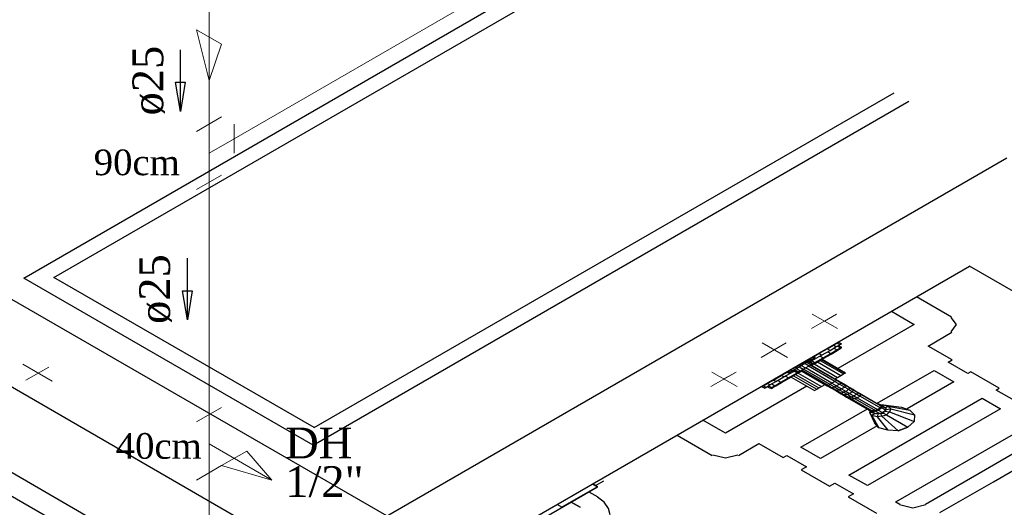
# Model space of a CAD drawing. Header units: millimetres. Extents: x 335 to 91625, y -1 to 84.
# Tile 21 of 38: x 438.96 to 445.74, y 11.04 to 14.4. Entities that reach past the tile are written whole.
import ezdxf

# ---------------------------------------------------------------- set-up
doc = ezdxf.new("R2010")
doc.units = ezdxf.units.MM
doc.header["$MEASUREMENT"] = 0
for name, color, linetype, lineweight in [('AF-Conexões detalhe', 7, 'Continuous', 20), ('AF-Sentido tubo', 7, 'Continuous', 20), ('AF-Textos conexão', 7, 'Continuous', 20), ('AF-Textos tubo', 7, 'Continuous', 20), ('AF-Tubos detalhe', 5, 'Continuous', 20), ('SIMBOLOS INT', 8, 'Continuous', 5)]:
    doc.layers.add(name, color=color, linetype=linetype, lineweight=lineweight)
doc.styles.add('TimesNewRoman', font='times.ttf')
doc.dimstyles.get("Standard").update_dxf_attribs({"dimtxt": 0.18, "dimasz": 0.18, "dimexe": 0.18, "dimexo": 0.0625, "dimgap": 0.09, "dimtad": 0, "dimtih": 1, "dimtoh": 1, "dimdec": 4, "dimzin": 0, "dimdsep": 46, "dimtxsty": 'Standard', "dimcen": 0.09, "dimadec": 0, "dimazin": 0, "dimtfac": 1, "dimtdec": 4, "dimtofl": 0, "dimtmove": 0, "dimatfit": 3, "dimfxl": 0, "dimtolj": 1, "dimtzin": 0, "dimarcsym": 0})

msp = doc.modelspace()

# ---------------------------------------------------------------- linework, layer by layer
at = {"color": 7}
for p, q in [((438.9923, 12.6215), (443.0913, 14.9885)), ((439.2003, 12.6245), (443.1933, 14.9305)), ((434.2823, 14.5435), (440.9693, 10.6825)), ((440.9903, 11.5915), (444.9833, 13.8965)), ((440.9853, 11.4715), (445.0843, 13.8385)), ((437.8673, 8.8915), (445.7593, 13.4485)), ((439.7483, 9.3805), (445.5033, 12.7025)), ((454.9813, 7.2305), (445.5033, 12.7025)), ((440.9853, 11.4715), (438.9923, 12.6215)), ((440.9903, 11.5915), (439.2003, 12.6245)), ((445.3783, 12.3515), (445.1373, 12.4915)), ((444.9653, 12.3925), (445.1213, 12.3025)), ((445.1213, 12.3025), (444.5963, 11.9995)), ((445.2173, 12.1535), (445.3813, 12.2485)), ((445.3833, 12.0575), (445.2173, 12.1535)), ((445.3553, 12.0415), (445.3833, 12.0575)), ((445.4903, 11.9635), (445.3553, 12.0415)), ((444.8663, 11.7595), (445.2593, 11.9855)), ((445.2593, 11.9855), (445.3943, 11.9075)), ((445.5113, 11.9755), (445.4903, 11.9635)), ((445.7063, 11.8625), (445.5113, 11.9755)), ((444.3833, 11.8765), (443.8223, 11.5525)), ((445.3943, 11.9075), (445.0723, 11.7215)), ((445.6853, 11.8505), (445.7063, 11.8625)), ((444.6713, 11.2655), (445.5893, 11.7955)), ((445.5893, 11.7955), (445.7163, 11.7215)), ((445.8123, 11.7775), (445.6853, 11.8505)), ((444.3423, 11.4565), (444.7993, 11.7205)), ((445.7163, 11.7215), (444.7993, 11.1925)), ((443.8223, 11.5525), (443.6663, 11.6425)), ((444.8663, 11.6035), (444.4773, 11.3785)), ((444.9963, 11.0815), (445.9113, 11.6095)), ((443.4893, 11.5405), (443.7313, 11.4005)), ((443.9133, 11.4005), (444.0533, 11.4815)), ((444.0533, 11.4815), (444.2193, 11.3855)), ((444.4773, 11.3785), (444.3423, 11.4565)), ((445.9393, 11.4905), (445.5683, 11.2765)), ((444.2193, 11.3855), (444.2453, 11.4005)), ((444.2453, 11.4005), (444.3803, 11.3225)), ((445.6673, 11.2195), (446.0383, 11.4335)), ((444.3803, 11.3225), (444.3443, 11.3015)), ((444.3443, 11.3015), (444.5393, 11.1895)), ((444.7993, 11.1925), (444.6713, 11.2655)), ((445.5683, 11.2765), (445.1993, 11.0635)), ((440.0623, 9.5225), (442.9413, 11.1845)), ((442.9413, 11.1845), (442.6973, 11.0435)), ((442.9413, 11.1845), (442.8813, 11.1505)), ((442.9073, 11.2045), (442.9413, 11.1845)), ((442.9413, 11.1845), (442.9073, 11.2045)), ((442.9283, 11.1925), (442.9853, 11.2255)), ((444.5393, 11.1895), (444.5753, 11.2105)), ((444.5753, 11.2105), (444.7033, 11.1365)), ((445.2983, 11.0065), (445.6673, 11.2195)), ((442.8813, 11.1505), (442.9443, 11.1145)), ((442.8813, 11.1505), (442.9443, 11.1145)), ((444.7033, 11.1365), (444.6663, 11.1155)), ((444.6663, 11.1155), (444.8613, 11.0035)), ((442.6973, 11.0435), (442.6633, 11.0635)), ((442.6973, 11.0435), (442.6633, 11.0635)), ((442.7593, 11.0795), (442.6973, 11.0435)), ((442.8223, 11.0435), (442.7593, 11.0795)), ((442.7593, 11.0795), (442.8223, 11.0435)), ((444.9943, 11.0795), (444.9963, 11.0815)), ((445.0223, 11.0635), (444.9943, 11.0795))]:
    msp.add_line(p, q, dxfattribs=at)
at = {"color": 8}
for p, q in [((439.9403, 10.6855), (436.8723, 12.4565)), ((439.6603, 10.6855), (436.8693, 12.2965)), ((444.4663, 12.1015), (444.5233, 12.1345)), ((444.5233, 12.1345), (444.5653, 12.1585)), ((444.5423, 12.1235), (444.5233, 12.1345)), ((444.5423, 12.1235), (444.5833, 12.1475)), ((444.5653, 12.1585), (444.5913, 12.1735)), ((444.5833, 12.1475), (444.5653, 12.1585)), ((444.5683, 12.1385), (444.5883, 12.1265)), ((444.5833, 12.1475), (444.6093, 12.1625)), ((444.5883, 12.1265), (444.6143, 12.1415)), ((444.6013, 12.1795), (444.5913, 12.1735)), ((444.6093, 12.1625), (444.5913, 12.1735)), ((444.5913, 12.1225), (444.6123, 12.1345)), ((444.5943, 12.1535), (444.6143, 12.1415)), ((444.5993, 12.1565), (444.6203, 12.1445)), ((444.6013, 12.1795), (444.6203, 12.1685)), ((444.6073, 12.1375), (444.6123, 12.1345)), ((444.6203, 12.1685), (444.6093, 12.1625)), ((444.6223, 12.1405), (444.6123, 12.1345)), ((444.6203, 12.1445), (444.6143, 12.1415)), ((444.6173, 12.1435), (444.6223, 12.1405)), ((444.4013, 12.0635), (444.4223, 12.0755)), ((444.4123, 12.0575), (444.4323, 12.0695)), ((444.4193, 12.0535), (444.4843, 12.0905)), ((444.4303, 12.0805), (444.4223, 12.0755)), ((444.4323, 12.0695), (444.4223, 12.0755)), ((444.4303, 12.0805), (444.4663, 12.1015)), ((444.4303, 12.0805), (444.4403, 12.0745)), ((444.4403, 12.0745), (444.4323, 12.0695)), ((444.4383, 12.0395), (444.4953, 12.0725)), ((444.4433, 12.0365), (444.5003, 12.0695)), ((444.4843, 12.0905), (444.4663, 12.1015)), ((444.4743, 12.0845), (444.4953, 12.0725)), ((444.4843, 12.0905), (444.5423, 12.1235)), ((444.4953, 12.0725), (444.5473, 12.1025)), ((444.4953, 12.0725), (444.5003, 12.0695)), ((444.5003, 12.0695), (444.5493, 12.0985)), ((444.5263, 12.1145), (444.5473, 12.1025)), ((444.5443, 12.1015), (444.5493, 12.0985)), ((444.5473, 12.1025), (444.5883, 12.1265)), ((444.5493, 12.0985), (444.5913, 12.1225)), ((444.5863, 12.1255), (444.5913, 12.1225)), ((444.2713, 11.9885), (444.3033, 12.0065)), ((444.2823, 11.9825), (444.3133, 12.0005)), ((444.3033, 12.0065), (444.3343, 12.0245)), ((444.3133, 12.0005), (444.3033, 12.0065)), ((444.3103, 11.9995), (444.3393, 11.9825)), ((444.3133, 12.0005), (444.3443, 12.0185)), ((444.3293, 12.0095), (444.3573, 11.9935)), ((444.3343, 12.0245), (444.3703, 12.0455)), ((444.3443, 12.0185), (444.3343, 12.0245)), ((444.3443, 12.0185), (444.3803, 12.0395)), ((444.3443, 12.0185), (444.3733, 12.0025)), ((444.3573, 11.9935), (444.3733, 12.0025)), ((444.3703, 12.0455), (444.4013, 12.0635)), ((444.3803, 12.0395), (444.3703, 12.0455)), ((444.3703, 12.0335), (444.3993, 12.0175)), ((444.3733, 12.0025), (444.3993, 12.0175)), ((444.5553, 11.8975), (444.3733, 12.0025)), ((444.3803, 12.0395), (444.4123, 12.0575)), ((444.3833, 12.0415), (444.4123, 12.0245)), ((444.3933, 12.0475), (444.4223, 12.0305)), ((444.5753, 11.9095), (444.3933, 12.0145)), ((444.3993, 12.0505), (444.4273, 12.0335)), ((444.3993, 12.0175), (444.4123, 12.0245)), ((444.4123, 12.0575), (444.4013, 12.0635)), ((444.4063, 12.0455), (444.4193, 12.0535)), ((444.5883, 11.9165), (444.4063, 12.0215)), ((444.4093, 12.0235), (444.5913, 11.9185)), ((444.4193, 12.0535), (444.4123, 12.0575)), ((444.4123, 12.0245), (444.4223, 12.0305)), ((444.4143, 12.0205), (444.4433, 12.0365)), ((444.4173, 12.0515), (444.4383, 12.0395)), ((444.4273, 12.0335), (444.4223, 12.0305)), ((444.4273, 12.0335), (444.4383, 12.0395)), ((444.4323, 12.0305), (444.5943, 11.9375)), ((444.4383, 12.0395), (444.4433, 12.0365)), ((444.4563, 12.0445), (444.6173, 11.9515)), ((444.4743, 12.0545), (444.6353, 11.9615)), ((444.4843, 12.0605), (444.6453, 11.9675)), ((444.4873, 12.0625), (444.6483, 11.9695)), ((444.1523, 11.9195), (444.2063, 11.9515)), ((444.1703, 11.9095), (444.2253, 11.9405)), ((444.2043, 11.9045), (444.2563, 11.9345)), ((444.2063, 11.9515), (444.2453, 11.9735)), ((444.2253, 11.9405), (444.2063, 11.9515)), ((444.2093, 11.9015), (444.2613, 11.9315)), ((444.2253, 11.9405), (444.2903, 11.9785)), ((444.2353, 11.9465), (444.2563, 11.9345)), ((444.2453, 11.9735), (444.2513, 11.9765)), ((444.2563, 11.9675), (444.2453, 11.9735)), ((444.2513, 11.9765), (444.2713, 11.9885)), ((444.2613, 11.9705), (444.2513, 11.9765)), ((444.2563, 11.9675), (444.2613, 11.9705)), ((444.2563, 11.9345), (444.3163, 11.9695)), ((444.2563, 11.9345), (444.2613, 11.9315)), ((444.2613, 11.9705), (444.2823, 11.9825)), ((444.2613, 11.9315), (444.3213, 11.9665)), ((444.2823, 11.9825), (444.2713, 11.9885)), ((444.2743, 11.9395), (444.4353, 11.8465)), ((444.2743, 11.9395), (444.4353, 11.8465)), ((444.2903, 11.9785), (444.2823, 11.9825)), ((444.2903, 11.9875), (444.3183, 11.9705)), ((444.2903, 11.9785), (444.2973, 11.9825)), ((444.2903, 11.9485), (444.4513, 11.8555)), ((444.2953, 11.9815), (444.3163, 11.9695)), ((444.2973, 11.9915), (444.3263, 11.9755)), ((444.3053, 11.9575), (444.4663, 11.8645)), ((444.3163, 11.9695), (444.3183, 11.9705)), ((444.3163, 11.9695), (444.3213, 11.9665)), ((444.3183, 11.9705), (444.3263, 11.9755)), ((444.3213, 11.9665), (444.3473, 11.9815)), ((444.3233, 11.9675), (444.4843, 11.8745)), ((444.3263, 11.9755), (444.3393, 11.9825)), ((444.3393, 11.9825), (444.3573, 11.9935)), ((444.3423, 11.9845), (444.5233, 11.8795)), ((444.5293, 11.8825), (444.3473, 11.9875)), ((444.5423, 11.8895), (444.3603, 11.9945)), ((444.5753, 11.9275), (444.5943, 11.9375)), ((444.5943, 11.9375), (444.6173, 11.9515)), ((444.6173, 11.9515), (444.6353, 11.9615)), ((444.6353, 11.9615), (444.6453, 11.9675)), ((444.6483, 11.9695), (444.6453, 11.9675)), ((444.0713, 11.8735), (444.0823, 11.8795)), ((444.0903, 11.8625), (444.0713, 11.8735)), ((444.0823, 11.8795), (444.1103, 11.8955)), ((444.1003, 11.8685), (444.0823, 11.8795)), ((444.0903, 11.8625), (444.1003, 11.8685)), ((444.1003, 11.8685), (444.1283, 11.8855)), ((444.1103, 11.8955), (444.1523, 11.9195)), ((444.1283, 11.8855), (444.1103, 11.8955)), ((444.1103, 11.8745), (444.1313, 11.8625)), ((444.1183, 11.8795), (444.1393, 11.8675)), ((444.1283, 11.8855), (444.1703, 11.9095)), ((444.1313, 11.8625), (444.1393, 11.8675)), ((444.1343, 11.8645), (444.1393, 11.8615)), ((444.1393, 11.8675), (444.1623, 11.8805)), ((444.1393, 11.8615), (444.1493, 11.8675)), ((444.1413, 11.8925), (444.1623, 11.8805)), ((444.1443, 11.8705), (444.1493, 11.8675)), ((444.1493, 11.8675), (444.1703, 11.8795)), ((444.1703, 11.9095), (444.1523, 11.9195)), ((444.1623, 11.8805), (444.2043, 11.9045)), ((444.1653, 11.8825), (444.1703, 11.8795)), ((444.1703, 11.8795), (444.2093, 11.9015)), ((444.1833, 11.9165), (444.2043, 11.9045)), ((444.2043, 11.9045), (444.2093, 11.9015)), ((444.4513, 11.8555), (444.4663, 11.8645)), ((444.4663, 11.8645), (444.4843, 11.8745)), ((444.4843, 11.8745), (444.5083, 11.8885)), ((444.5233, 11.8795), (444.5293, 11.8825)), ((444.5233, 11.8795), (444.5523, 11.8625)), ((444.5423, 11.8895), (444.5293, 11.8825)), ((444.5293, 11.8825), (444.5603, 11.8645)), ((444.5553, 11.8975), (444.5423, 11.8895)), ((444.5423, 11.8895), (444.5733, 11.8715)), ((444.5523, 11.8625), (444.5603, 11.8645)), ((444.5523, 11.8625), (444.5813, 11.8465)), ((444.5753, 11.9095), (444.5553, 11.8975)), ((444.5553, 11.8975), (444.5863, 11.8795)), ((444.5733, 11.8715), (444.5603, 11.8645)), ((444.5603, 11.8645), (444.5883, 11.8475)), ((444.5863, 11.8795), (444.5733, 11.8715)), ((444.5733, 11.8715), (444.6093, 11.8505)), ((444.5883, 11.9165), (444.5753, 11.9095)), ((444.5753, 11.9095), (444.6073, 11.8915)), ((444.6073, 11.8915), (444.5863, 11.8795)), ((444.5863, 11.8795), (444.6223, 11.8585)), ((444.5913, 11.9185), (444.5883, 11.9165)), ((444.5883, 11.9165), (444.6203, 11.8985)), ((444.5913, 11.9185), (444.6203, 11.9015)), ((444.6203, 11.8985), (444.6073, 11.8915)), ((444.6073, 11.8915), (444.6433, 11.8705)), ((444.6203, 11.9015), (444.6483, 11.8855)), ((444.6203, 11.9015), (444.6203, 11.8985)), ((444.6203, 11.8985), (444.6483, 11.8825)), ((444.6433, 11.8705), (444.6223, 11.8585)), ((444.6483, 11.8825), (444.6433, 11.8705)), ((444.6433, 11.8705), (444.6693, 11.8555)), ((444.6483, 11.8855), (444.6483, 11.8825)), ((444.6483, 11.8855), (444.6743, 11.8705)), ((444.6483, 11.8825), (444.6823, 11.8625)), ((444.6823, 11.8625), (444.6693, 11.8555)), ((444.6743, 11.8705), (444.7033, 11.8535)), ((444.6743, 11.8705), (444.6823, 11.8625)), ((444.6823, 11.8625), (444.7003, 11.8525)), ((444.4353, 11.8465), (444.4513, 11.8555)), ((444.5813, 11.8465), (444.5883, 11.8475)), ((444.5813, 11.8465), (444.6073, 11.8315)), ((444.6093, 11.8505), (444.5883, 11.8475)), ((444.5883, 11.8475), (444.6223, 11.8285)), ((444.6073, 11.8315), (444.6353, 11.8145)), ((444.6073, 11.8315), (444.6223, 11.8285)), ((444.6223, 11.8585), (444.6093, 11.8505)), ((444.6093, 11.8505), (444.6353, 11.8355)), ((444.6223, 11.8585), (444.6533, 11.8405)), ((444.6353, 11.8355), (444.6223, 11.8285)), ((444.6223, 11.8285), (444.6403, 11.8175)), ((444.6533, 11.8405), (444.6353, 11.8355)), ((444.6353, 11.8355), (444.6643, 11.8195)), ((444.6353, 11.8145), (444.6403, 11.8175)), ((444.6353, 11.8145), (444.6563, 11.8025)), ((444.6643, 11.8195), (444.6403, 11.8175)), ((444.6403, 11.8175), (444.6693, 11.8015)), ((444.6693, 11.8555), (444.6533, 11.8405)), ((444.6533, 11.8405), (444.6773, 11.8265)), ((444.6563, 11.8025), (444.6773, 11.7905)), ((444.6563, 11.8025), (444.6693, 11.8015)), ((444.6773, 11.8265), (444.6643, 11.8195)), ((444.6643, 11.8195), (444.6923, 11.8025)), ((444.6693, 11.8555), (444.6973, 11.8385)), ((444.6923, 11.8025), (444.6693, 11.8015)), ((444.6693, 11.8015), (444.6923, 11.7875)), ((444.6973, 11.8385), (444.6773, 11.8265)), ((444.6773, 11.8265), (444.7053, 11.8105)), ((444.7053, 11.8105), (444.6923, 11.8025)), ((444.6923, 11.8025), (444.7163, 11.7895)), ((444.7003, 11.8525), (444.6973, 11.8385)), ((444.6973, 11.8385), (444.7263, 11.8225)), ((444.7033, 11.8535), (444.7003, 11.8525)), ((444.7003, 11.8525), (444.7293, 11.8355)), ((444.7033, 11.8535), (444.7233, 11.8415)), ((444.7263, 11.8225), (444.7053, 11.8105)), ((444.7053, 11.8105), (444.7293, 11.7965)), ((444.7293, 11.7965), (444.7163, 11.7895)), ((444.7233, 11.8415), (444.7443, 11.8295)), ((444.7233, 11.8415), (444.7293, 11.8355)), ((444.7293, 11.8355), (444.7263, 11.8225)), ((444.7263, 11.8225), (444.7493, 11.8085)), ((444.7293, 11.8355), (444.7523, 11.8225)), ((444.7493, 11.8085), (444.7293, 11.7965)), ((444.7293, 11.7965), (444.8693, 11.7155)), ((444.7443, 11.8295), (444.8793, 11.7515)), ((444.7443, 11.8295), (444.7523, 11.8225)), ((444.7523, 11.8225), (444.7493, 11.8085)), ((444.7493, 11.8085), (444.8903, 11.7275)), ((444.7523, 11.8225), (444.8923, 11.7415)), ((444.6773, 11.7905), (444.8123, 11.7125)), ((444.6773, 11.7905), (444.6923, 11.7875)), ((444.7163, 11.7895), (444.6923, 11.7875)), ((444.6923, 11.7875), (444.8333, 11.7065)), ((444.7163, 11.7895), (444.8563, 11.7085)), ((444.8643, 11.7605), (444.8823, 11.7535)), ((444.8643, 11.7605), (444.8953, 11.7425)), ((444.8903, 11.7275), (444.8693, 11.7155)), ((444.8743, 11.7125), (444.8983, 11.7295)), ((444.8793, 11.7515), (444.8923, 11.7415)), ((444.8823, 11.7535), (444.9103, 11.7365)), ((444.8823, 11.7535), (444.8953, 11.7425)), ((444.8873, 11.7445), (444.8953, 11.7425)), ((444.8953, 11.7425), (444.8873, 11.7385)), ((444.8923, 11.7415), (444.8903, 11.7275)), ((444.8903, 11.7365), (444.8983, 11.7325)), ((444.8903, 11.7365), (444.8983, 11.7325)), ((444.8903, 11.7275), (444.8983, 11.7295)), ((444.8923, 11.7475), (444.9103, 11.7485)), ((444.8953, 11.7425), (444.8983, 11.7295)), ((444.8953, 11.7425), (444.9263, 11.7245)), ((444.8983, 11.7295), (444.9263, 11.7125)), ((444.9083, 11.7385), (444.9103, 11.7485)), ((444.9103, 11.7485), (445.0333, 11.7325)), ((444.9103, 11.7485), (444.9393, 11.7385)), ((444.9103, 11.7365), (444.9263, 11.7245)), ((444.9213, 11.7275), (444.9393, 11.7385)), ((444.9393, 11.7385), (445.0923, 11.7125)), ((444.9393, 11.7385), (444.9603, 11.7205)), ((445.0333, 11.7325), (445.0923, 11.7125)), ((445.0333, 11.7325), (445.0923, 11.7125)), ((444.8093, 11.7115), (444.7963, 11.7215)), ((444.7963, 11.7215), (444.8273, 11.7035)), ((444.8273, 11.7035), (444.8093, 11.7115)), ((444.8093, 11.7115), (444.8383, 11.6945)), ((444.8123, 11.7125), (444.8333, 11.7065)), ((444.8173, 11.6945), (444.8203, 11.7055)), ((444.8353, 11.6965), (444.8173, 11.6945)), ((444.8173, 11.6945), (444.8483, 11.6255)), ((444.8303, 11.6755), (444.8173, 11.6945)), ((444.8273, 11.7035), (444.8383, 11.7095)), ((444.8273, 11.7035), (444.8273, 11.7095)), ((444.8563, 11.7055), (444.8273, 11.7035)), ((444.8273, 11.7035), (444.8593, 11.6855)), ((444.8533, 11.6885), (444.8303, 11.6755)), ((444.8663, 11.6665), (444.8303, 11.6755)), ((444.8303, 11.6755), (444.8793, 11.5895)), ((444.8563, 11.7085), (444.8333, 11.7065)), ((444.8593, 11.6855), (444.8383, 11.6945)), ((444.8483, 11.7035), (444.8403, 11.7085)), ((444.8403, 11.7085), (444.8483, 11.7035)), ((444.8693, 11.7155), (444.8563, 11.7085)), ((444.8743, 11.7125), (444.8563, 11.7055)), ((444.8563, 11.7055), (444.8853, 11.6885)), ((444.8853, 11.6885), (444.8593, 11.6855)), ((444.8743, 11.6885), (444.8663, 11.6665)), ((444.8983, 11.6695), (444.8663, 11.6665)), ((444.8663, 11.6665), (444.9393, 11.5735)), ((444.8693, 11.7155), (444.8743, 11.7125)), ((444.8743, 11.7125), (444.9033, 11.6965)), ((444.8853, 11.6885), (444.9033, 11.6965)), ((444.8903, 11.6885), (444.8873, 11.6905)), ((444.8903, 11.6885), (444.9103, 11.6915)), ((444.8903, 11.6885), (444.8983, 11.6695)), ((444.8983, 11.6695), (444.9313, 11.6795)), ((444.8983, 11.6695), (445.0123, 11.5705)), ((444.9033, 11.6965), (444.9263, 11.7125)), ((444.9103, 11.6915), (444.9183, 11.7055)), ((444.9103, 11.6915), (444.9313, 11.6795)), ((444.9213, 11.7095), (444.9183, 11.7055)), ((444.9183, 11.7055), (444.9523, 11.7005)), ((444.9233, 11.7175), (444.9603, 11.7205)), ((444.9263, 11.7245), (444.9263, 11.7125)), ((444.9313, 11.6795), (444.9523, 11.7005)), ((444.9313, 11.6795), (445.0773, 11.5955)), ((444.9603, 11.7205), (444.9523, 11.7005)), ((444.9523, 11.7005), (445.1213, 11.6335)), ((444.9603, 11.7205), (445.1243, 11.6795)), ((445.0923, 11.7125), (445.1243, 11.6795)), ((445.0923, 11.7125), (445.1243, 11.6795)), ((445.1243, 11.6795), (445.1213, 11.6335)), ((445.1243, 11.6795), (445.1213, 11.6335)), ((444.8793, 11.5895), (444.8483, 11.6255)), ((444.8793, 11.5895), (444.8483, 11.6255)), ((444.9393, 11.5735), (444.8793, 11.5895)), ((444.9393, 11.5735), (444.8793, 11.5895)), ((445.0123, 11.5705), (445.0773, 11.5955)), ((445.0773, 11.5955), (445.0123, 11.5705)), ((445.0773, 11.5955), (445.1213, 11.6335)), ((445.0773, 11.5955), (445.1213, 11.6335)), ((445.0123, 11.5705), (444.9393, 11.5735)), ((445.0123, 11.5705), (444.9393, 11.5735))]:
    msp.add_line(p, q, dxfattribs=at)
at = {"color": 7}
for points in [[(440.9693, 10.6825), (441.4913, 10.9835), (434.8043, 14.8445)], [(445.3763, 12.2515), (445.4123, 12.3005), (445.3763, 12.3505)], [(443.7363, 11.4035), (443.8223, 11.3835), (443.9083, 11.4035)], [(442.9413, 10.8705), (442.9883, 10.9055), (443.0183, 10.9475), (443.0283, 10.9915), (443.0183, 11.0355), (442.9883, 11.0775), (442.9413, 11.1125)], [(442.9413, 10.8705), (442.9883, 10.9055), (443.0183, 10.9475), (443.0283, 10.9915), (443.0183, 11.0355), (442.9883, 11.0775), (442.9413, 11.1125)], [(445.0203, 11.0625), (445.1113, 11.0405), (445.2013, 11.0625)]]:
    msp.add_lwpolyline(points, dxfattribs=at)
at = {"layer": 'AF-Conexões detalhe', "linetype": 'Continuous'}
for p, q in [((440.268, 14.4805), (440.268, 14.2805)), ((440.3546, 14.2305), (440.1814, 14.3305)), ((440.1814, 14.3305), (440.268, 13.9805)), ((440.3546, 14.2305), (440.268, 13.9805)), ((440.1814, 13.6305), (440.3546, 13.7305)), ((440.268, 13.4805), (440.268, 13.6805)), ((440.4412, 13.6805), (440.4412, 13.4805)), ((440.268, 13.4805), (440.4412, 13.5805)), ((440.268, 13.4805), (440.268, 13.2805)), ((440.1814, 13.2305), (440.3546, 13.3305)), ((440.1814, 11.6305), (440.3546, 11.7305)), ((440.268, 11.4805), (440.268, 11.6805)), ((440.268, 11.4805), (440.268, 11.2805)), ((440.268, 11.4805), (440.7011, 11.2305)), ((440.3546, 11.3305), (440.5278, 11.4305)), ((440.5278, 11.4305), (440.7011, 11.2305)), ((440.1814, 11.2305), (440.3546, 11.3305)), ((440.3546, 11.3305), (440.7011, 11.2305))]:
    msp.add_line(p, q, dxfattribs=at)
at = {"layer": 'AF-Tubos detalhe'}
for p, q in [((440.4412, 13.5805), (443.9846, 15.6265)), ((440.268, 14.2805), (440.268, 13.6805)), ((440.268, 13.2805), (440.268, 11.6805)), ((440.268, 11.2805), (440.268, 10.8805))]:
    msp.add_line(p, q, dxfattribs=at)
at = {"layer": 'SIMBOLOS INT', "linetype": 'Continuous'}
for p, q in [((444.5873, 12.3735), (444.4153, 12.2745)), ((444.5943, 12.2735), (444.4203, 12.3735)), ((444.5033, 12.3255), (444.5873, 12.3735)), ((444.2413, 12.1745), (444.0673, 12.0735)), ((444.2493, 12.0735), (444.0753, 12.1745)), ((444.1583, 12.1265), (444.2413, 12.1745)), ((439.1873, 11.9115), (438.9853, 12.0285)), ((439.1643, 12.0085), (439.0063, 11.9175)), ((439.0913, 11.9665), (439.1643, 12.0085)), ((439.0913, 11.9665), (439.1873, 11.9115)), ((443.8963, 11.9745), (443.7213, 11.8745)), ((443.9033, 11.8745), (443.7293, 11.9745)), ((443.8123, 11.9265), (443.8963, 11.9745))]:
    msp.add_line(p, q, dxfattribs=at)

# ---------------------------------------------------------------- texts
at = {"char_height": 0.1765, "width": 0.8472, "attachment_point": 7, "line_spacing_factor": 0.798, "style": 'TimesNewRoman'}
for s, insert in [('90cm', (439.4743, 13.3268)), ('40cm', (439.6253, 11.3748))]:
    msp.add_mtext(s, dxfattribs=dict(at, insert=insert))
at = {"layer": 'AF-Textos conexão', "char_height": 0.2118, "attachment_point": 7, "line_spacing_factor": 0.798, "style": 'TimesNewRoman'}
for s, insert, width in [('DH', (440.7923, 11.3794), 0.50832), ('1/2"', (440.7923, 11.1114), 1.01664)]:
    msp.add_mtext(s, dxfattribs=dict(at, insert=insert, width=width))
at = {"layer": 'AF-Textos tubo', "char_height": 0.2118, "width": 0.76248, "attachment_point": 8, "rotation": 90.00021, "line_spacing_factor": 0.798, "style": 'TimesNewRoman'}
for insert in [(439.9654, 13.9805), (440.0124, 12.5455)]:
    msp.add_mtext('ø25', dxfattribs=dict(at, insert=insert))

# ---------------------------------------------------------------- leaders
at = {"layer": 'AF-Sentido tubo'}
for points in [[(440.0709, 13.7687), (440.0709, 14.1923)], [(440.1186, 12.3341), (440.1186, 12.7577)]]:
    msp.add_leader(points, dimstyle='Standard', override={"dimasz": 0.2, "dimldrblk": 'CLOSED'}, dxfattribs=at)

doc.saveas('drawing.dxf')
